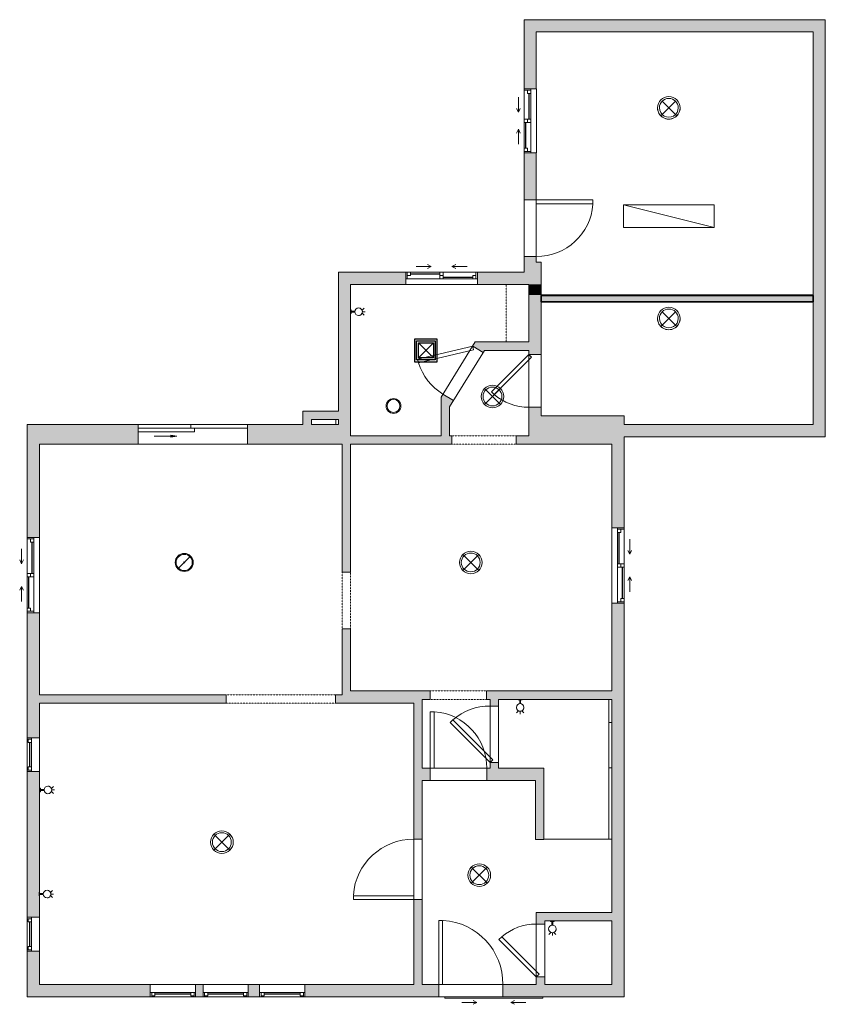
# Model space of a CAD drawing. Header units: inches. Extents: x -243 to 185, y -56 to 466.
import ezdxf

# ---------------------------------------------------------------- set-up
doc = ezdxf.new("R2010")
doc.units = ezdxf.units.IN
doc.header["$MEASUREMENT"] = 0
doc.linetypes.add('Dash 1_16_', pattern=[0.125, 0.0625, -0.0625])
doc.linetypes.add('Overhead', pattern=[0.15625, 0.09375, -0.0625])
for name, color, linetype, lineweight in [('A-CLNG', 13, 'Continuous', 9), ('A-CLNG-PATT', 13, 'Continuous', 9), ('A-DETL-GENF', 92, 'Continuous', 9), ('A-DETL-MEDM', 33, 'Continuous', 9), ('A-DOOR', 31, 'Continuous', 9), ('A-GLAZ', 151, 'Continuous', 9), ('A-WALL', 90, 'Continuous', 9), ('A-WALL-PATT', 111, 'Continuous', 9), ('E-LITE-EQPM', 33, 'Continuous', 9), ('M-EQPM', 50, 'Continuous', 25), ('Q-SPCQ', 91, 'Continuous', 9)]:
    doc.layers.add(name, color=color, linetype=linetype, lineweight=lineweight)

# ---------------------------------------------------------------- blocks, each defined once
blk = doc.blocks.new('Planitar - Single Door_Flush Panel - 2_-10_ x 6_-8_-3078108-107 - Main Floor')
at = {"layer": 'A-DOOR', "lineweight": 18}
for p, q in [((15, -3.25), (15, -37.27)), ((17.01, -3.25), (15, -3.25)), ((17.01, -3.25), (17.01, -37.27)), ((17.01, -37.27), (15, -37.27))]:
    blk.add_line(p, q, dxfattribs=at)
at = {"layer": 'A-DOOR'}
blk.add_arc((16.78, -3.55), 33.79, 179.4911, 266.2584, dxfattribs=at)
blk = doc.blocks.new('Planitar - Single Door_Flush Panel - 2_-4_ x 6_-8_ _45-3078109-107 - Main Floor')
at = {"layer": 'A-DOOR', "lineweight": 18}
for p, q in [((12.58, -0.83), (-7.22, -20.63)), ((14, -2.25), (-5.8, -22.05)), ((14, -2.25), (12.58, -0.83)), ((-5.8, -22.05), (-7.22, -20.63))]:
    blk.add_line(p, q, dxfattribs=at)
at = {"layer": 'A-DOOR'}
blk.add_arc((13.46, -2.55), 27.46, 179.3828, 221.1649, dxfattribs=at)
blk = doc.blocks.new('Planitar - Single Door_Flush Panel - 2_-8_ x 6_-8_-3078092-107 - Main Floor')
at = {"layer": 'A-DOOR', "lineweight": 18}
for p, q in [((14, -2.25), (14, -34.26)), ((16, -2.25), (14, -2.25)), ((16, -2.25), (16, -34.26)), ((16, -34.26), (14, -34.26))]:
    blk.add_line(p, q, dxfattribs=at)
at = {"layer": 'A-DOOR'}
blk.add_arc((15.77, -2.55), 31.78, 179.459, 266.1397, dxfattribs=at)
blk = doc.blocks.new('Planitar - Single Door_Flush Panel - 2_-6_ x 6_-8_-3078115-107 - Main Floor')
at = {"layer": 'A-DOOR', "lineweight": 18}
for p, q in [((12.99, -3.25), (12.99, -33.25)), ((15, -3.25), (12.99, -3.25)), ((15, -3.25), (15, -33.25)), ((15, -33.25), (12.99, -33.25))]:
    blk.add_line(p, q, dxfattribs=at)
at = {"layer": 'A-DOOR'}
blk.add_arc((14.77, -3.55), 29.77, 179.4225, 266.009, dxfattribs=at)
blk = doc.blocks.new('Planitar - Single Door_Flush Panel - 2_-6_ x 6_-8_ _45-3110133-107 - Main Floor')
at = {"layer": 'A-DOOR', "lineweight": 18}
for p, q in [((13.58, -0.83), (-7.63, -22.04)), ((15, -2.25), (-6.21, -23.46)), ((15, -2.25), (13.58, -0.83)), ((-6.21, -23.46), (-7.63, -22.04))]:
    blk.add_line(p, q, dxfattribs=at)
at = {"layer": 'A-DOOR'}
blk.add_arc((14.46, -2.55), 29.46, 179.4247, 221.4255, dxfattribs=at)
blk = doc.blocks.new('Planitar - Single Door_Flush Panel - 2_-4_ x 6_-8_ _45-3078438-107 - Main Floor')
at = {"layer": 'A-DOOR', "lineweight": 18}
for p, q in [((-5.8, 23.05), (-7.22, 21.63)), ((12.58, 1.83), (-7.22, 21.63)), ((14, 3.25), (-5.8, 23.05)), ((14, 3.25), (12.58, 1.83))]:
    blk.add_line(p, q, dxfattribs=at)
at = {"layer": 'A-DOOR'}
blk.add_arc((13.46, 3.55), 27.46, 138.8351, 180.6172, dxfattribs=at)
blk = doc.blocks.new('Planitar - Single Door_Flush Panel - 2_-6_ x 6_-8_ _45-3149525-107 - Main Floor')
at = {"layer": 'A-DOOR', "lineweight": 18}
for p, q in [((-6.21, 24.46), (-7.63, 23.04)), ((13.58, 1.83), (-7.63, 23.04)), ((15, 3.25), (-6.21, 24.46)), ((15, 3.25), (13.58, 1.83))]:
    blk.add_line(p, q, dxfattribs=at)
at = {"layer": 'A-DOOR'}
blk.add_arc((14.46, 3.55), 29.46, 138.5745, 180.5753, dxfattribs=at)
blk = doc.blocks.new('Planitar - Single Door_Flush Panel - 2_-6_ x 6_-8_-3078477-107 - Main Floor')
at = {"layer": 'A-DOOR', "lineweight": 18}
for p, q in [((12.99, -3.25), (12.99, -33.25)), ((15, -3.25), (12.99, -3.25)), ((15, -3.25), (15, -33.25)), ((15, -33.25), (12.99, -33.25))]:
    blk.add_line(p, q, dxfattribs=at)
at = {"layer": 'A-DOOR'}
blk.add_arc((14.77, -3.55), 29.77, 179.4225, 266.009, dxfattribs=at)
blk = doc.blocks.new('Planitar - Double Sliding Door_Glass - 4_-10_ x 6_-8_-3184308-107 - Main Floor')
at = {"layer": 'A-DOOR'}
blk.add_hatch(color=256, dxfattribs=at).paths.add_polyline_path([(11.51, -3.47), (8.5, -4), (11.51, -4.53)], flags=0)
at = {"layer": 'A-DETL-GENF'}
for p, q in [((11.51, -3.47), (8.5, -4)), ((8.5, -4), (11.51, -4.53)), ((20.5, -4), (8.5, -4)), ((11.51, -4.53), (11.51, -3.47))]:
    blk.add_line(p, q, dxfattribs=at)
at = {"layer": 'A-DOOR', "lineweight": 18}
for p, q in [((-29, -8.28), (0.98, -8.28)), ((-29, -10.25), (-29, -8.28)), ((0.98, -10.25), (-29, -10.25)), ((-0.98, -6.31), (29, -6.31)), ((-0.98, -8.28), (-0.98, -6.31)), ((29, -8.28), (-0.98, -8.28)), ((0.98, -8.28), (0.98, -10.25)), ((29, -6.31), (29, -8.28))]:
    blk.add_line(p, q, dxfattribs=at)
blk = doc.blocks.new('Planitar - Opening - 4_-10_ x 6_-8-3079412-107 - Main Floor')
at = {"layer": 'A-DETL-GENF', "linetype": 'Overhead'}
for p, q in [((28.68, 2.25), (-29.32, 2.25)), ((-29.32, -2.25), (28.68, -2.25))]:
    blk.add_line(p, q, dxfattribs=at)
at = {"layer": 'A-DETL-MEDM'}
for p, q in [((-29.32, 2.25), (-29.32, -2.25)), ((28.68, -2.25), (28.68, 2.25))]:
    blk.add_line(p, q, dxfattribs=at)
blk = doc.blocks.new('Planitar - Opening - 2_-6_ x 6_-8_-3079390-107 - Main Floor')
at = {"layer": 'A-DETL-GENF', "linetype": 'Overhead'}
for p, q in [((14.68, 2.25), (-15.32, 2.25)), ((-15.32, -2.25), (14.68, -2.25))]:
    blk.add_line(p, q, dxfattribs=at)
at = {"layer": 'A-DETL-MEDM'}
for p, q in [((-15.32, 2.25), (-15.32, -2.25)), ((14.68, -2.25), (14.68, 2.25))]:
    blk.add_line(p, q, dxfattribs=at)
blk = doc.blocks.new('Plan-Double-Sliding - Plan-Double-Sliding-3099763-107 - Main Floor')
at = {"layer": 'A-GLAZ', "lineweight": 18}
for p, q in [((-20, 0.34375), (-20, -6.15625)), ((-20, 0.34375), (-17.5, 0.34375)), ((-19.25, 0.34375), (-19.25, -3.15625)), ((-17.5, 0.34375), (-17.5, -1.40625)), ((-0.875, -3.15625), (-0.875, 0.34375)), ((-0.875, 0.34375), (0.875, 0.34375)), ((0.875, 0.34375), (0.875, -3.15625)), ((19.25, 0.34375), (20, 0.34375)), ((19.25, 0.34375), (19.25, -3.15625)), ((20, -6.15625), (20, 0.34375)), ((-20, -3.15625), (-19.25, -3.15625)), ((-17.5, -1.40625), (-19.25, -1.40625)), ((0.875, -1.40625), (-0.875, -1.40625)), ((-0.875, -3.15625), (0.875, -3.15625)), ((17.5, -1.40625), (17.5, -3.15625)), ((19.25, -1.40625), (17.5, -1.40625)), ((17.5, -3.15625), (20, -3.15625))]:
    blk.add_line(p, q, dxfattribs=at)
at = {"layer": 'A-GLAZ'}
for p, q in [((20, 0.34375), (-20, 0.34375)), ((-17.5, 0.34375), (-0.875, 0.34375)), ((-6, 3.34375), (-14, 3.34375)), ((-6, 3.34375), (-8, 4.34375)), ((-6, 3.34375), (-8, 2.34375)), ((0.875, 0.34375), (19.25, 0.34375)), ((6, 3.34375), (8, 4.34375)), ((6, 3.34375), (8, 2.34375)), ((6, 3.34375), (14, 3.34375)), ((-19.25, -3.15625), (-0.875, -3.15625)), ((0.875, -3.15625), (17.5, -3.15625)), ((-20, -6.15625), (20, -6.15625))]:
    blk.add_line(p, q, dxfattribs=at)
at = {"layer": 'A-GLAZ', "lineweight": 25}
for p, q in [((-17.5, -0.53125), (-0.875, -0.53125)), ((0.875, -2.28125), (17.5, -2.28125))]:
    blk.add_line(p, q, dxfattribs=at)
blk = doc.blocks.new('Planitar-Fixed - 24_ x 48_-3099856-107 - Main Floor')
at = {"layer": 'A-GLAZ', "lineweight": 18}
for p, q in [((-9, 3.76), (-8.25, 3.76)), ((-8.25, 3.76), (-8.25, 1.53)), ((-8.25, 3.26), (-6.52, 3.26)), ((-8.25, 1.53), (-6.52, 1.53)), ((-6.52, 3.26), (-6.52, 1.53)), ((6.52, 3.26), (6.52, 1.53)), ((8.25, 3.26), (6.52, 3.26)), ((6.52, 1.53), (8.25, 1.53)), ((8.25, 3.76), (8.25, 1.53)), ((8.96, 3.76), (8.25, 3.76)), ((-9, -2.74), (-7.74, -2.74)), ((9, -2.74), (7.74, -2.74))]:
    blk.add_line(p, q, dxfattribs=at)
at = {"layer": 'A-GLAZ'}
for p, q in [((9, 3.76), (-9, 3.76)), ((-9, 1.53), (-9, 3.76)), ((9, 1.53), (-9, 1.53)), ((-9, 1.53), (-9, -2.74)), ((-9, 1.53), (9, 1.53)), ((9, 1.53), (-9, 1.53)), ((-9, -2.74), (-9, 1.53)), ((9, 1.53), (9, 3.76)), ((9, -2.74), (9, 1.53)), ((9, -2.74), (9, 1.53)), ((-9, -2.74), (9, -2.74)), ((-9, -2.74), (9, -2.74))]:
    blk.add_line(p, q, dxfattribs=at)
at = {"layer": 'A-GLAZ', "lineweight": 25}
blk.add_line((-6.52, 2.4), (6.52, 2.4), dxfattribs=at)
blk = doc.blocks.new('Planitar-Fixed - 24_ x 48_-3100096-107 - Main Floor')
at = {"layer": 'A-GLAZ', "lineweight": 18}
for p, q in [((-12, 3.76), (-11.25, 3.76)), ((-11.25, 3.76), (-11.25, 1.53)), ((-11.25, 3.26), (-9.52, 3.26)), ((-11.25, 1.53), (-9.52, 1.53)), ((-9.52, 3.26), (-9.52, 1.53)), ((9.52, 3.26), (9.52, 1.53)), ((11.25, 3.26), (9.52, 3.26)), ((9.52, 1.53), (11.25, 1.53)), ((11.25, 3.76), (11.25, 1.53)), ((11.96, 3.76), (11.25, 3.76)), ((-12, -2.74), (-10.74, -2.74)), ((12, -2.74), (10.74, -2.74))]:
    blk.add_line(p, q, dxfattribs=at)
at = {"layer": 'A-GLAZ'}
for p, q in [((12, 3.76), (-12, 3.76)), ((-12, 1.53), (-12, 3.76)), ((12, 1.53), (-12, 1.53)), ((-12, 1.53), (-12, -2.74)), ((-12, 1.53), (12, 1.53)), ((12, 1.53), (-12, 1.53)), ((-12, -2.74), (-12, 1.53)), ((12, 1.53), (12, 3.76)), ((12, -2.74), (12, 1.53)), ((12, -2.74), (12, 1.53)), ((-12, -2.74), (12, -2.74)), ((-12, -2.74), (12, -2.74))]:
    blk.add_line(p, q, dxfattribs=at)
at = {"layer": 'A-GLAZ', "lineweight": 25}
blk.add_line((-9.52, 2.4), (9.52, 2.4), dxfattribs=at)
blk = doc.blocks.new('Plan-Double-Sliding - Plan-Double-Sliding-3100799-107 - Main Floor')
at = {"layer": 'A-GLAZ'}
for p, q in [((-20, 6.15625), (20, 6.15625)), ((-19.25, 3.15625), (-0.875, 3.15625)), ((0.875, 3.15625), (17.5, 3.15625)), ((20, -0.34375), (-20, -0.34375)), ((-17.5, -0.34375), (-0.875, -0.34375)), ((-6, -3.34375), (-14, -3.34375)), ((-6, -3.34375), (-8, -2.34375)), ((-6, -3.34375), (-8, -4.34375)), ((0.875, -0.34375), (19.25, -0.34375)), ((6, -3.34375), (8, -2.34375)), ((6, -3.34375), (8, -4.34375)), ((6, -3.34375), (14, -3.34375))]:
    blk.add_line(p, q, dxfattribs=at)
at = {"layer": 'A-GLAZ', "lineweight": 18}
for p, q in [((-20, -0.34375), (-20, 6.15625)), ((20, 6.15625), (20, -0.34375)), ((-20, 3.15625), (-19.25, 3.15625)), ((-19.25, -0.34375), (-19.25, 3.15625)), ((-17.5, 1.40625), (-19.25, 1.40625)), ((-17.5, -0.34375), (-17.5, 1.40625)), ((-0.875, 3.15625), (0.875, 3.15625)), ((-0.875, 3.15625), (-0.875, -0.34375)), ((0.875, 1.40625), (-0.875, 1.40625)), ((0.875, -0.34375), (0.875, 3.15625)), ((17.5, 3.15625), (20, 3.15625)), ((17.5, 1.40625), (17.5, 3.15625)), ((19.25, 1.40625), (17.5, 1.40625)), ((19.25, -0.34375), (19.25, 3.15625)), ((-20, -0.34375), (-17.5, -0.34375)), ((-0.875, -0.34375), (0.875, -0.34375)), ((19.25, -0.34375), (20, -0.34375))]:
    blk.add_line(p, q, dxfattribs=at)
at = {"layer": 'A-GLAZ', "lineweight": 25}
for p, q in [((-17.5, 0.53125), (-0.875, 0.53125)), ((0.875, 2.28125), (17.5, 2.28125))]:
    blk.add_line(p, q, dxfattribs=at)
blk = doc.blocks.new('Plan-Double-Sliding - Plan-Double-Sliding-3100970-107 - Main Floor')
at = {"layer": 'A-GLAZ', "lineweight": 18}
for p, q in [((-19, 0.34375), (-19, -6.15625)), ((-19, 0.34375), (-16.5, 0.34375)), ((-18.25, 0.34375), (-18.25, -3.15625)), ((-16.5, 0.34375), (-16.5, -1.40625)), ((-0.875, -3.15625), (-0.875, 0.34375)), ((-0.875, 0.34375), (0.875, 0.34375)), ((0.875, 0.34375), (0.875, -3.15625)), ((18.25, 0.34375), (19, 0.34375)), ((18.25, 0.34375), (18.25, -3.15625)), ((19, -6.15625), (19, 0.34375)), ((-19, -3.15625), (-18.25, -3.15625)), ((-16.5, -1.40625), (-18.25, -1.40625)), ((0.875, -1.40625), (-0.875, -1.40625)), ((-0.875, -3.15625), (0.875, -3.15625)), ((16.5, -1.40625), (16.5, -3.15625)), ((18.25, -1.40625), (16.5, -1.40625)), ((16.5, -3.15625), (19, -3.15625))]:
    blk.add_line(p, q, dxfattribs=at)
at = {"layer": 'A-GLAZ'}
for p, q in [((19, 0.34375), (-19, 0.34375)), ((-16.5, 0.34375), (-0.875, 0.34375)), ((-5.5, 3.34375), (-13.5, 3.34375)), ((-5.5, 3.34375), (-7.5, 4.34375)), ((-5.5, 3.34375), (-7.5, 2.34375)), ((0.875, 0.34375), (18.25, 0.34375)), ((5.5, 3.34375), (7.5, 4.34375)), ((5.5, 3.34375), (7.5, 2.34375)), ((5.5, 3.34375), (13.5, 3.34375)), ((-18.25, -3.15625), (-0.875, -3.15625)), ((0.875, -3.15625), (16.5, -3.15625)), ((-19, -6.15625), (19, -6.15625))]:
    blk.add_line(p, q, dxfattribs=at)
at = {"layer": 'A-GLAZ', "lineweight": 25}
for p, q in [((-16.5, -0.53125), (-0.875, -0.53125)), ((0.875, -2.28125), (16.5, -2.28125))]:
    blk.add_line(p, q, dxfattribs=at)
blk = doc.blocks.new('Plan-Double-Sliding - Plan-Double-Sliding-3101162-107 - Main Floor')
at = {"layer": 'A-GLAZ', "lineweight": 18}
for p, q in [((-17, 0.34375), (-17, -6.15625)), ((-17, 0.34375), (-14.5, 0.34375)), ((-16.25, 0.34375), (-16.25, -3.15625)), ((-14.5, 0.34375), (-14.5, -1.40625)), ((-0.875, -3.15625), (-0.875, 0.34375)), ((-0.875, 0.34375), (0.875, 0.34375)), ((0.875, 0.34375), (0.875, -3.15625)), ((16.25, 0.34375), (17, 0.34375)), ((16.25, 0.34375), (16.25, -3.15625)), ((17, -6.15625), (17, 0.34375)), ((-17, -3.15625), (-16.25, -3.15625)), ((-14.5, -1.40625), (-16.25, -1.40625)), ((0.875, -1.40625), (-0.875, -1.40625)), ((-0.875, -3.15625), (0.875, -3.15625)), ((14.5, -1.40625), (14.5, -3.15625)), ((16.25, -1.40625), (14.5, -1.40625)), ((14.5, -3.15625), (17, -3.15625))]:
    blk.add_line(p, q, dxfattribs=at)
at = {"layer": 'A-GLAZ'}
for p, q in [((17, 0.34375), (-17, 0.34375)), ((-14.5, 0.34375), (-0.875, 0.34375)), ((-4.5, 3.34375), (-12.5, 3.34375)), ((-4.5, 3.34375), (-6.5, 4.34375)), ((-4.5, 3.34375), (-6.5, 2.34375)), ((0.875, 0.34375), (16.25, 0.34375)), ((4.5, 3.34375), (6.5, 4.34375)), ((4.5, 3.34375), (6.5, 2.34375)), ((4.5, 3.34375), (12.5, 3.34375)), ((-16.25, -3.15625), (-0.875, -3.15625)), ((0.875, -3.15625), (14.5, -3.15625)), ((-17, -6.15625), (17, -6.15625))]:
    blk.add_line(p, q, dxfattribs=at)
at = {"layer": 'A-GLAZ', "lineweight": 25}
for p, q in [((-14.5, -0.53125), (-0.875, -0.53125)), ((0.875, -2.28125), (14.5, -2.28125))]:
    blk.add_line(p, q, dxfattribs=at)
blk = doc.blocks.new('Planitar-Double-Hung-Single - 48_ x 42_-3112422-107 - Main Floor')
at = {"layer": 'A-GLAZ', "lineweight": 18}
for p, q in [((-12, -1.75), (-12, -3.25)), ((12, -3.25), (12, -1.75))]:
    blk.add_line(p, q, dxfattribs=at)
at = {"layer": 'A-GLAZ'}
blk.add_line((-12, -3.25), (12, -3.25), dxfattribs=at)
blk = doc.blocks.new('Planitar-Sliding-Double - 60_ x 48_-3165660-107 - Main Floor')
at = {"layer": 'A-GLAZ'}
for p, q in [((-26, 3.1), (-26, 3.85)), ((-26, 3.85), (26, 3.85)), ((26, 3.85), (26, 3.1))]:
    blk.add_line(p, q, dxfattribs=at)
blk = doc.blocks.new('Plan-Double-Sliding - Plan-Double-Sliding-3113113-107 - Main Floor')
at = {"layer": 'A-GLAZ'}
for p, q in [((-9, 3.34375), (-17, 3.34375)), ((-9, 3.34375), (-11, 4.34375)), ((-9, 3.34375), (-11, 2.34375)), ((9, 3.34375), (11, 4.34375)), ((9, 3.34375), (11, 2.34375)), ((9, 3.34375), (17, 3.34375))]:
    blk.add_line(p, q, dxfattribs=at)
blk = doc.blocks.new('Planitar - Opening - 2_-10_ x 6_-8_-3151451-107 - Main Floor')
at = {"layer": 'A-DETL-GENF', "linetype": 'Overhead'}
for p, q in [((16.68, 2.25), (-17.32, 2.25)), ((-17.32, -2.25), (16.68, -2.25))]:
    blk.add_line(p, q, dxfattribs=at)
at = {"layer": 'A-DETL-MEDM'}
for p, q in [((-17.32, 2.25), (-17.32, -2.25)), ((16.68, -2.25), (16.68, 2.25))]:
    blk.add_line(p, q, dxfattribs=at)
blk = doc.blocks.new('Ceiling Mounted Light - 2-0_-3254209-107 - Main Floor')
at = {"layer": 'E-LITE-EQPM'}
for p, q in [((-4.22, 4.26), (-3.49, 3.53)), ((-3.56, -3.52), (3.52, 3.56)), ((3.56, -3.52), (-3.52, 3.56)), ((4.22, 4.26), (3.46, 3.5))]:
    blk.add_line(p, q, dxfattribs=at)
for centre, radius, start, end in [((0, 0), 6, 360, 180), ((0, 0), 6, 0, 180), ((0, 0), 6, 180, 360), ((-0.03, 0.01), 5, 360, 180), ((-0.03, 0.01), 5, 180, 360)]:
    blk.add_arc(centre, radius, start, end, dxfattribs=at)
blk = doc.blocks.new('Suspended Fluorescent Light - Suspended Fluorescent Light-3265989-107 - Main Floor')
at = {"layer": 'E-LITE-EQPM'}
for p, q in [((-24, 6), (24, -6)), ((-24, 6), (-24, -6)), ((24, 6), (-24, 6)), ((-24, 6), (24, 6)), ((-24, -6), (-24, 6)), ((24, -6), (24, 6)), ((24, 6), (24, 0)), ((24, 0), (24, -6)), ((-24, -6), (24, -6)), ((24, -6), (-24, -6))]:
    blk.add_line(p, q, dxfattribs=at)
blk = doc.blocks.new('Ceiling Mounted Light - 2-0_-V1-107 - Main Floor')
at = {"layer": 'E-LITE-EQPM'}
for p, q in [((-4.22, 4.26), (-3.49, 3.53)), ((-3.56, -3.52), (3.52, 3.56)), ((3.56, -3.52), (-3.52, 3.56)), ((4.22, 4.26), (3.46, 3.5)), ((-3.52, -3.48), (-4.26, -4.22)), ((3.49, -3.45), (4.26, -4.22))]:
    blk.add_line(p, q, dxfattribs=at)
for centre, radius, start, end in [((0, 0), 6, 360, 180), ((0, 0), 6, 0, 180), ((0, 0), 6, 180, 360), ((0, 0), 6, 180, 360), ((-0.03, 0.01), 5, 360, 180), ((-0.03, 0.01), 5, 180, 360), ((0, 0), 6, 180, 360)]:
    blk.add_arc(centre, radius, start, end, dxfattribs=at)
blk = doc.blocks.new('Wall Mounted Light - 4_-3268633-107 - Main Floor')
at = {"layer": 'E-LITE-EQPM'}
for p, q in [((0, 9.25), (0, 10.75)), ((-0.84, 9.06), (-1.9, 10.13)), ((0.25, 5.25), (-0.25, 5.25)), ((-0.25, 5.25), (-0.25, 3.25)), ((-0.25, 3.25), (-0.25, 5.25)), ((-0.25, 5.25), (0.25, 5.25)), ((0.25, 3.25), (0.25, 5.25)), ((0.25, 5.25), (0.25, 3.25)), ((0.84, 9.06), (1.9, 10.13)), ((-1, 3.25), (-1, 3)), ((1, 3.25), (-1, 3.25)), ((-1, 3.25), (1, 3.25)), ((-1, 3), (-1, 3.25)), ((-1, 3), (1, 3)), ((-0.25, 3.25), (0.25, 3.25)), ((0.25, 3.25), (-0.25, 3.25)), ((1, 3), (1, 3.25)), ((1, 3.25), (1, 3))]:
    blk.add_line(p, q, dxfattribs=at)
for start, end in [(360, 180), (0, 180), (180, 360), (180, 360)]:
    blk.add_arc((0, 7.25), 2, start, end, dxfattribs=at)
blk = doc.blocks.new('Exhaust Fan - Family1-3270396-107 - Main Floor')
at = {"layer": 'M-EQPM'}
for p, q in [((-6, 6), (-6, -6)), ((6, 6), (-6, 6)), ((6, -6), (6, 6)), ((-5, 5), (5, 5)), ((-5, -5), (-5, 5)), ((-4, 4), (4, -4)), ((-4, -4), (-4, 4)), ((-4, 4), (4, 4)), ((4, 4), (-4, -4)), ((4, 4), (4, -4)), ((5, 5), (5, -5)), ((5, -5), (-5, -5)), ((4, -4), (-4, -4)), ((-6, -6), (6, -6))]:
    blk.add_line(p, q, dxfattribs=at)
blk = doc.blocks.new('Recessed Pot Light - 8_-3251174-107 - Main Floor')
at = {"layer": 'E-LITE-EQPM'}
for start, end in [(360, 180), (180, 360)]:
    blk.add_arc((0, 0), 3.94, start, end, dxfattribs=at)
blk = doc.blocks.new('Pendant Light - 2_-0-3265885-107 - Main Floor')
at = {"layer": 'E-LITE-EQPM'}
blk.add_line((3.39, 3.39), (-3.39, -3.39), dxfattribs=at)
for radius, start, end in [(4.8, 90, 270), (4.8, 90, 270), (4.3, 90, 270), (0.25, 90, 270), (4.8, 270, 90), (4.8, 270, 90), (4.3, 270, 90), (0.25, 270, 90)]:
    blk.add_arc((0, 0), radius, start, end, dxfattribs=at)
blk = doc.blocks.new('Wall Mounted Light - 4_-V2-107 - Main Floor')
at = {"layer": 'E-LITE-EQPM'}
for p, q in [((0, 9.25), (0, 10.75)), ((-0.84, 9.06), (-1.9, 10.13)), ((0.25, 5.25), (-0.25, 5.25)), ((-0.25, 5.25), (-0.25, 3.25)), ((-0.25, 3.25), (-0.25, 5.25)), ((-0.25, 5.25), (0.25, 5.25)), ((0.25, 3.25), (0.25, 5.25)), ((0.25, 5.25), (0.25, 3.25)), ((0.84, 9.06), (1.9, 10.13)), ((-1, 3.25), (-1, 3)), ((1, 3.25), (-1, 3.25)), ((-1, 3.25), (1, 3.25)), ((-1, 3), (-1, 3.25)), ((-1, 3), (1, 3)), ((1, 3), (-1, 3)), ((-0.25, 3.25), (0.25, 3.25)), ((0.25, 3.25), (-0.25, 3.25)), ((1, 3), (1, 3.25)), ((1, 3.25), (1, 3))]:
    blk.add_line(p, q, dxfattribs=at)
for start, end in [(360, 180), (0, 180), (180, 360), (180, 360)]:
    blk.add_arc((0, 7.25), 2, start, end, dxfattribs=at)
blk = doc.blocks.new('Wall Mounted Light - 4_-V3-107 - Main Floor')
at = {"layer": 'E-LITE-EQPM'}
for p, q in [((0, 9.25), (0, 10.75)), ((-0.84, 9.06), (-1.9, 10.13)), ((0.25, 5.25), (-0.25, 5.25)), ((-0.25, 5.25), (-0.25, 3.25)), ((-0.25, 3.25), (-0.25, 5.25)), ((-0.25, 5.25), (0.25, 5.25)), ((0.25, 3.25), (0.25, 5.25)), ((0.25, 5.25), (0.25, 3.25)), ((0.84, 9.06), (1.9, 10.13)), ((-1, 3.25), (-1, 3)), ((1, 3.25), (-1, 3.25)), ((-1, 3), (1, 3)), ((-0.25, 3.25), (0.25, 3.25)), ((1, 3), (1, 3.25))]:
    blk.add_line(p, q, dxfattribs=at)
for start, end in [(360, 180), (0, 180), (180, 360), (180, 360)]:
    blk.add_arc((0, 7.25), 2, start, end, dxfattribs=at)
blk = doc.blocks.new('Wall Mounted Light - 4_-3434917-107 - Main Floor')
at = {"layer": 'E-LITE-EQPM'}
for p, q in [((0, 9.25), (0, 10.75)), ((-0.84, 9.06), (-1.9, 10.13)), ((0.25, 5.25), (-0.25, 5.25)), ((-0.25, 5.25), (-0.25, 3.25)), ((-0.25, 3.25), (-0.25, 5.25)), ((-0.25, 5.25), (0.25, 5.25)), ((0.25, 3.25), (0.25, 5.25)), ((0.25, 5.25), (0.25, 3.25)), ((0.84, 9.06), (1.9, 10.13)), ((-1, 3.25), (-1, 3)), ((1, 3.25), (-1, 3.25)), ((-1, 3.25), (1, 3.25)), ((-1, 3), (-1, 3.25)), ((-1, 3), (1, 3)), ((-0.25, 3.25), (0.25, 3.25)), ((0.25, 3.25), (-0.25, 3.25)), ((1, 3), (1, 3.25)), ((1, 3.25), (1, 3))]:
    blk.add_line(p, q, dxfattribs=at)
for start, end in [(360, 180), (0, 180), (180, 360), (180, 360)]:
    blk.add_arc((0, 7.25), 2, start, end, dxfattribs=at)

msp = doc.modelspace()

# ---------------------------------------------------------------- hatches: boundary and pattern name
at = {"layer": 'A-CLNG-PATT'}
msp.add_hatch(color=256, dxfattribs=at).paths.add_polyline_path([(105.2, 316.6), (178.2, 316.6), (178.2, 319.89), (33.95, 319.89), (33.95, 316.6), (97.01, 316.6)], flags=0)
at = {"layer": 'A-WALL-PATT'}
h = msp.add_hatch(color=254, dxfattribs=at)
h.paths.add_polyline_path([(24.95, 337.63), (31.45, 337.63), (31.45, 340.63), (24.95, 340.63)], flags=0)
h.paths.add_polyline_path([(24.95, 370.63), (31.45, 370.63), (31.45, 395.66), (24.95, 395.66)], flags=0)
h.paths.add_polyline_path([(31.45, 429.66), (31.45, 466.31), (24.95, 466.31), (24.95, 429.66)], flags=0)
for color, points in [(254, [(184.7, 459.81), (184.7, 466.31), (31.45, 466.31), (31.45, 459.81), (178.2, 459.81)]), (254, [(184.7, 320.24), (184.7, 459.81), (178.2, 459.81), (178.2, 320.24)]), (254, [(33.95, 325.81), (33.95, 337.63), (24.95, 337.63), (24.95, 325.81), (27.45, 325.81)]), (9, [(-67.05, 241), (-67.05, 332.31), (-73.55, 332.31), (-73.55, 241), (-71.55, 241)]), (254, [(24.95, 325.81), (24.95, 332.31), (11.45, 332.31), (11.45, 325.81)]), (254, [(33.95, 320.24), (33.95, 325.81), (27.45, 325.81), (27.45, 320.24)]), (254, [(184.7, 245), (184.7, 320.24), (178.2, 320.24), (178.2, 245)]), (9, [(27.45, 290.81), (27.45, 295.31), (6.72, 295.31), (3.93, 290.81)]), (9, [(-19.05, 245.5), (-14.55, 245.5), (-14.55, 265.39), (-18.08, 267.57), (-19.05, 266.01), (-19.05, 260.01)]), (9, [(-91.2, 251.5), (-87.8, 251.5), (-87.8, 258.56), (-92.3, 258.56), (-92.3, 251.5)]), (9, [(-73.55, 254.06), (-73.55, 258.56), (-87.8, 258.56), (-87.8, 254.06)]), (9, [(77.95, 251.5), (77.95, 256), (33.95, 256), (33.95, 251.5), (71.45, 251.5)]), (9, [(39.73, 241), (71.45, 241), (71.45, 251.5), (33.95, 251.5), (33.95, 241)]), (9, [(71.45, 245), (178.2, 245), (178.2, 251.5), (71.45, 251.5)]), (9, [(77.95, 196.59), (77.95, 245), (71.45, 245), (71.45, 196.59)]), (9, [(77.95, -52.25), (77.95, 156.59), (71.45, 156.59), (71.45, -52.25)]), (9, [(-67.05, 103.56), (-29.05, 103.56), (-29.05, 110.06), (-67.05, 110.06)]), (9, [(35.45, 31.25), (35.45, 62.5), (30.95, 62.5), (30.95, 31.25)]), (9, [(35.95, -12), (71.45, -12), (71.45, -7.5), (35.95, -7.5)]), (9, [(13.71, -52.25), (71.45, -52.25), (71.45, -45.75), (13.71, -45.75)])]:
    msp.add_hatch(color=color, dxfattribs=at).paths.add_polyline_path(points, flags=0)
h = msp.add_hatch(color=254, dxfattribs=at)
h.paths.add_polyline_path([(-37.8, 325.81), (-37.8, 332.31), (-67.05, 332.31), (-67.05, 325.81)], flags=0)
h.paths.add_polyline_path([(0.2, 325.81), (11.45, 325.81), (11.45, 332.31), (0.2, 332.31), (0.2, 329.06)], flags=0)
h = msp.add_hatch(color=254, dxfattribs=at)
h.paths.add_polyline_path([(27.45, 241), (33.95, 241), (33.95, 260.65), (27.45, 260.65), (27.45, 245.5)], flags=0)
h.paths.add_polyline_path([(33.95, 288.65), (33.95, 320.24), (27.45, 320.24), (27.45, 288.65)], flags=0)
h = msp.add_hatch(color=9, dxfattribs=at)
h.paths.add_polyline_path([(-14.55, 260.93), (-12.55, 264.15), (-14.55, 265.39)], flags=0)
h.paths.add_polyline_path([(3.23, 289.67), (6.72, 295.31), (-0.93, 295.31), (-2.3, 293.09)], flags=0)
h = msp.add_hatch(color=9, dxfattribs=at)
h.paths.add_polyline_path([(-238.55, -52.25), (-232.05, -52.25), (-232.05, -28.07), (-238.55, -28.07), (-238.55, -39.17)], flags=0)
h.paths.add_polyline_path([(-238.55, -10.07), (-232.05, -10.07), (-232.05, 67.22), (-238.55, 67.22), (-238.55, 52.89)], flags=0)
h.paths.add_polyline_path([(-232.05, 85.22), (-232.05, 151.56), (-238.55, 151.56), (-238.55, 85.22), (-236.31, 85.22)], flags=0)
h.paths.add_polyline_path([(-232.05, 191.56), (-232.05, 251.5), (-238.55, 251.5), (-238.55, 191.56)], flags=0)
h = msp.add_hatch(color=9, dxfattribs=at)
h.paths.add_polyline_path([(-73.55, 241), (-73.55, 251.5), (-121.8, 251.5), (-121.8, 241), (-91.2, 241)], flags=0)
h.paths.add_polyline_path([(-232.05, 241), (-179.8, 241), (-179.8, 251.5), (-232.05, 251.5), (-232.05, 247.56)], flags=0)
h = msp.add_hatch(color=9, dxfattribs=at)
h.paths.add_polyline_path([(-67.05, 103.56), (-67.05, 143.06), (-71.55, 143.06), (-71.55, 103.56)], flags=0)
h.paths.add_polyline_path([(-67.05, 173.06), (-67.05, 241), (-71.55, 241), (-71.55, 173.06)], flags=0)
h = msp.add_hatch(color=9, dxfattribs=at)
h.paths.add_polyline_path([(-67.05, 241), (-13.3, 241), (-13.3, 245.5), (-67.05, 245.5)], flags=0)
h.paths.add_polyline_path([(27.45, 241), (27.45, 245.5), (20.7, 245.5), (20.7, 241)], flags=0)
h = msp.add_hatch(color=9, dxfattribs=at)
h.paths.add_polyline_path([(39.73, 105.56), (71.45, 105.56), (71.45, 110.06), (5.08, 110.06), (5.08, 105.56), (11.45, 105.56)], flags=0)
h.paths.add_polyline_path([(-24.92, 105.56), (-24.92, 110.06), (-29.05, 110.06), (-29.05, 105.56), (-25.73, 105.56)], flags=0)
h = msp.add_hatch(color=9, dxfattribs=at)
h.paths.add_polyline_path([(-75.05, 103.56), (-71.55, 103.56), (-71.55, 108.06), (-75.05, 108.06)], flags=0)
h.paths.add_polyline_path([(-133.05, 103.56), (-133.05, 108.06), (-232.05, 108.06), (-232.05, 103.56), (-156.66, 103.56)], flags=0)
h = msp.add_hatch(color=9, dxfattribs=at)
h.paths.add_polyline_path([(11.45, 69), (11.45, 72.06), (6.95, 72.06), (6.95, 69)], flags=0)
h.paths.add_polyline_path([(6.95, 102.06), (11.45, 102.06), (11.45, 105.56), (6.95, 105.56)], flags=0)
h = msp.add_hatch(color=9, dxfattribs=at)
h.paths.add_polyline_path([(-29.05, -45.75), (-29.05, -0.7), (-33.55, -0.7), (-33.55, -45.75)], flags=0)
h.paths.add_polyline_path([(-33.55, 31.31), (-29.05, 31.31), (-29.05, 103.56), (-33.55, 103.56), (-33.55, 52.89)], flags=0)
h = msp.add_hatch(color=9, dxfattribs=at)
h.paths.add_polyline_path([(-29.05, 62.5), (-24.8, 62.5), (-24.8, 69), (-29.05, 69)], flags=0)
h.paths.add_polyline_path([(35.45, 62.5), (35.45, 69), (5.2, 69), (5.2, 62.5), (30.95, 62.5)], flags=0)
h = msp.add_hatch(color=9, dxfattribs=at)
h.paths.add_polyline_path([(35.95, -45.75), (35.95, -41.69), (31.45, -41.69), (31.45, -45.75)], flags=0)
h.paths.add_polyline_path([(31.45, -13.69), (35.95, -13.69), (35.95, -7.5), (31.45, -7.5)], flags=0)
h = msp.add_hatch(color=9, dxfattribs=at)
h.paths.add_polyline_path([(-20.31, -52.25), (-20.31, -45.75), (-91.3, -45.75), (-91.3, -52.25), (-25.73, -52.25)], flags=0)
h.paths.add_polyline_path([(-173.3, -52.25), (-173.3, -45.75), (-232.05, -45.75), (-232.05, -52.25)], flags=0)
h.paths.add_polyline_path([(-121.3, -52.25), (-115.3, -52.25), (-115.3, -45.75), (-121.3, -45.75), (-121.3, -50.02)], flags=0)
h.paths.add_polyline_path([(-149.3, -52.25), (-145.3, -52.25), (-145.3, -45.75), (-149.3, -45.75), (-149.3, -50.02)], flags=0)

# ---------------------------------------------------------------- linework, layer by layer
at = {"layer": 'A-CLNG', "linetype": 'Dash 1_16_'}
msp.add_line((15.45, 295.31), (15.45, 325.81), dxfattribs=at)
at = {"layer": 'A-CLNG'}
for p, q in [((178.2, 320.24), (33.95, 320.24)), ((35.45, 31.31), (71.45, 31.31))]:
    msp.add_line(p, q, dxfattribs=at)
at = {"layer": 'A-CLNG', "lineweight": 35}
for p, q in [((33.95, 319.89), (178.2, 319.89)), ((33.95, 319.89), (33.95, 316.6)), ((178.2, 319.89), (178.2, 316.6)), ((178.2, 316.6), (33.95, 316.6))]:
    msp.add_line(p, q, dxfattribs=at)
at = {"layer": 'A-CLNG'}
for start, end in [(0, 180), (180, 0)]:
    msp.add_arc((-44.3, 261.31), 3.44, start, end, dxfattribs=at)
at = {"layer": 'A-WALL'}
for p, q in [((24.95, 466.31), (184.7, 466.31)), ((24.95, 466.31), (24.95, 429.66)), ((184.7, 466.31), (184.7, 245)), ((178.2, 459.81), (31.45, 459.81)), ((31.45, 459.81), (31.45, 429.66)), ((178.2, 459.81), (178.2, 251.5)), ((24.95, 395.66), (24.95, 332.31)), ((31.45, 337.63), (31.45, 395.66)), ((31.45, 370.63), (24.95, 370.63)), ((31.45, 340.63), (24.95, 340.63)), ((33.95, 337.63), (31.45, 337.63)), ((33.95, 256), (33.95, 337.63)), ((-73.55, 258.56), (-73.55, 332.31)), ((-73.55, 332.31), (-37.8, 332.31)), ((24.95, 332.31), (0.2, 332.31)), ((-67.05, 325.81), (-67.05, 245.5)), ((-67.05, 325.81), (-37.8, 325.81)), ((27.45, 325.81), (0.2, 325.81)), ((27.45, 295.31), (27.45, 325.81)), ((-0.93, 295.31), (-19.05, 266.01)), ((3.23, 289.67), (-2.3, 293.09)), ((-0.93, 295.31), (27.45, 295.31)), ((-14.55, 260.93), (3.93, 290.81)), ((27.45, 290.81), (3.93, 290.81)), ((27.45, 290.81), (27.45, 245.5)), ((27.45, 288.65), (33.95, 288.65)), ((-18.08, 267.57), (-12.55, 264.15)), ((-19.05, 245.5), (-19.05, 266.01)), ((-92.3, 251.5), (-92.3, 258.56)), ((-92.3, 258.56), (-73.55, 258.56)), ((-14.55, 260.93), (-14.55, 245.5)), ((27.45, 260.65), (33.95, 260.65)), ((-238.55, 191.56), (-238.55, 251.5)), ((-238.55, 251.5), (-151.78, 251.5)), ((-179.8, 251.5), (-179.8, 249.53)), ((-121.8, 251.5), (-92.3, 251.5)), ((-87.8, 254.06), (-87.8, 251.5)), ((-73.55, 254.06), (-87.8, 254.06)), ((-87.8, 251.5), (-73.55, 251.5)), ((-74.8, 254.06), (-74.8, 251.5)), ((-73.55, 251.5), (-73.55, 254.06)), ((33.95, 256), (77.95, 256)), ((77.95, 256), (77.95, 251.5)), ((77.95, 251.5), (178.2, 251.5)), ((-179.8, 247.56), (-179.8, 241)), ((-121.8, 241), (-121.8, 249.53)), ((-232.05, 241), (-232.05, 191.56)), ((-232.05, 241), (-71.55, 241)), ((-71.55, 173.06), (-71.55, 241)), ((-67.05, 245.5), (-19.05, 245.5)), ((-67.05, 241), (-67.05, 173.06)), ((-13.3, 241), (-67.05, 241)), ((-14.55, 245.5), (-13.3, 245.5)), ((20.7, 245.5), (27.45, 245.5)), ((71.45, 241), (20.7, 241)), ((71.45, 196.59), (71.45, 241)), ((77.95, 245), (77.95, 196.59)), ((184.7, 245), (77.95, 245)), ((-238.55, 85.22), (-238.55, 151.56)), ((-232.05, 151.56), (-232.05, 108.06)), ((71.45, 110.06), (71.45, 156.59)), ((77.95, 156.59), (77.95, -52.25)), ((-71.55, 108.06), (-71.55, 143.06)), ((-67.05, 143.06), (-67.05, 110.06)), ((-67.05, 110.06), (-24.92, 110.06)), ((5.08, 110.06), (71.45, 110.06)), ((-232.05, 108.06), (-133.05, 108.06)), ((-75.05, 108.06), (-71.55, 108.06)), ((-29.05, 105.56), (-29.05, 69)), ((-24.92, 105.56), (-29.05, 105.56)), ((6.95, 105.56), (5.08, 105.56)), ((6.95, 105.56), (6.95, 69)), ((71.45, 105.56), (11.45, 105.56)), ((11.45, 69), (11.45, 105.56)), ((69.95, 105.56), (69.95, 93.31)), ((71.45, -7.5), (71.45, 105.56)), ((-232.05, 103.56), (-232.05, 85.22)), ((-133.05, 103.56), (-232.05, 103.56)), ((-33.55, 103.56), (-75.05, 103.56)), ((-33.55, -45.75), (-33.55, 103.56)), ((11.45, 102.06), (6.95, 102.06)), ((6.95, 69), (-29.05, 69)), ((-24.8, 69), (-24.8, 62.5)), ((5.2, 62.5), (5.2, 69)), ((6.95, 72.06), (11.45, 72.06)), ((11.45, 69), (35.45, 69)), ((35.45, 69), (35.45, 31.25)), ((69.95, 69.31), (69.95, 31.31)), ((-238.55, -10.07), (-238.55, 67.22)), ((-232.05, 67.22), (-232.05, -10.07)), ((-29.05, 62.5), (-29.05, -45.75)), ((-29.05, 62.5), (30.95, 62.5)), ((30.95, 31.25), (30.95, 62.5)), ((-29.05, 31.31), (-33.55, 31.31)), ((35.45, 31.25), (30.95, 31.25)), ((-33.55, -0.7), (-29.05, -0.7)), ((31.45, -7.5), (31.45, -45.75)), ((31.45, -7.5), (71.45, -7.5)), ((35.95, -13.69), (31.45, -13.69)), ((35.95, -45.75), (35.95, -12)), ((71.45, -12), (35.95, -12)), ((71.45, -45.75), (71.45, -12)), ((-238.55, -52.25), (-238.55, -28.07)), ((-232.05, -28.07), (-232.05, -45.75)), ((31.45, -41.69), (35.95, -41.69)), ((-232.05, -45.75), (-173.3, -45.75)), ((-149.3, -45.75), (-145.3, -45.75)), ((-121.3, -45.75), (-115.3, -45.75)), ((-91.3, -45.75), (-33.55, -45.75)), ((31.45, -45.75), (-29.05, -45.75)), ((-20.31, -45.75), (-20.31, -52.25)), ((13.71, -52.25), (13.71, -45.75)), ((35.95, -45.75), (71.45, -45.75)), ((-173.3, -52.25), (-238.55, -52.25)), ((-145.3, -52.25), (-149.3, -52.25)), ((-115.3, -52.25), (-121.3, -52.25)), ((77.95, -52.25), (-91.3, -52.25))]:
    msp.add_line(p, q, dxfattribs=at)

# ---------------------------------------------------------------- block references
at = {"layer": 'A-DOOR'}
for name, p, rotation in [('Planitar - Single Door_Flush Panel - 2_-6_ x 6_-8_-3078477-107 - Main Floor', (28.2, 355.63), 89.99999999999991), ('Planitar - Single Door_Flush Panel - 2_-6_ x 6_-8_ _45-3149525-107 - Main Floor', (-7.43, 278.62), 58.25710261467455), ('Planitar - Single Door_Flush Panel - 2_-4_ x 6_-8_ _45-3078438-107 - Main Floor', (30.7, 274.65), 89.99999999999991), ('Planitar - Double Sliding Door_Glass - 4_-10_ x 6_-8_-3184308-107 - Main Floor', (-150.8, 241.25), 180), ('Planitar - Opening - 2_-10_ x 6_-8_-3151451-107 - Main Floor', (3.38, 243.25), 180), ('Planitar - Opening - 2_-6_ x 6_-8_-3079390-107 - Main Floor', (-69.3, 157.73), 269.9999999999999), ('Planitar - Single Door_Flush Panel - 2_-6_ x 6_-8_ _45-3110133-107 - Main Floor', (9.2, 87.06), 269.9999999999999), ('Planitar - Single Door_Flush Panel - 2_-6_ x 6_-8_-3078115-107 - Main Floor', (-9.8, 65.75), 180), ('Planitar - Single Door_Flush Panel - 2_-8_ x 6_-8_-3078092-107 - Main Floor', (-31.3, 15.31), 269.9999999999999), ('Planitar - Single Door_Flush Panel - 2_-10_ x 6_-8_-3078108-107 - Main Floor', (-3.3, -49), 180), ('Planitar - Single Door_Flush Panel - 2_-4_ x 6_-8_ _45-3078109-107 - Main Floor', (33.7, -27.69), 269.9999999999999)]:
    msp.add_blockref(name, p, dxfattribs=dict(at, rotation=rotation))
for name, p in [('Planitar - Opening - 2_-6_ x 6_-8_-3079390-107 - Main Floor', (-9.6, 107.81)), ('Planitar - Opening - 4_-10_ x 6_-8-3079412-107 - Main Floor', (-103.72, 105.81))]:
    msp.add_blockref(name, p, dxfattribs=at)
at = {"layer": 'A-GLAZ'}
for name, p, rotation in [('Plan-Double-Sliding - Plan-Double-Sliding-3101162-107 - Main Floor', (25.3, 412.66), 89.99999999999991), ('Plan-Double-Sliding - Plan-Double-Sliding-3100799-107 - Main Floor', (77.61, 176.59), 89.99999999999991), ('Plan-Double-Sliding - Plan-Double-Sliding-3099763-107 - Main Floor', (-238.2, 171.56), 89.99999999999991), ('Planitar-Double-Hung-Single - 48_ x 42_-3112422-107 - Main Floor', (73.2, 81.31), 269.9999999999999), ('Planitar-Fixed - 24_ x 48_-3099856-107 - Main Floor', (-234.79, 76.22), 89.99999999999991), ('Planitar-Fixed - 24_ x 48_-3099856-107 - Main Floor', (-234.79, -19.07), 89.99999999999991), ('Planitar-Fixed - 24_ x 48_-3100096-107 - Main Floor', (-161.3, -48.49), 180), ('Planitar-Fixed - 24_ x 48_-3100096-107 - Main Floor', (-133.3, -48.49), 180), ('Planitar-Fixed - 24_ x 48_-3100096-107 - Main Floor', (-103.3, -48.49), 180), ('Planitar-Sliding-Double - 60_ x 48_-3165660-107 - Main Floor', (8.95, -49.15), 180), ('Plan-Double-Sliding - Plan-Double-Sliding-3113113-107 - Main Floor', (8.95, -51.91), 180)]:
    msp.add_blockref(name, p, dxfattribs=dict(at, rotation=rotation))
msp.add_blockref('Plan-Double-Sliding - Plan-Double-Sliding-3100970-107 - Main Floor', (-18.8, 331.96), dxfattribs=at)
at = {"layer": 'E-LITE-EQPM'}
for name, p, rotation in [('Ceiling Mounted Light - 2-0_-3254209-107 - Main Floor', (101.7, 419.53), 180), ('Suspended Fluorescent Light - Suspended Fluorescent Light-3265989-107 - Main Floor', (101.7, 362), 180), ('Ceiling Mounted Light - 2-0_-3254209-107 - Main Floor', (101.7, 307.75), 180), ('Wall Mounted Light - 4_-3268633-107 - Main Floor', (-70.05, 311.31), 269.9999999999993), ('Wall Mounted Light - 4_-3434917-107 - Main Floor', (22.87, 108.56), 180), ('Wall Mounted Light - 4_-V2-107 - Main Floor', (-234.8, 57.51), 269.9999999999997), ('Wall Mounted Light - 4_-V3-107 - Main Floor', (-235.3, 2.25), 269.9999999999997), ('Wall Mounted Light - 4_-3268633-107 - Main Floor', (39.97, -9), 180)]:
    msp.add_blockref(name, p, dxfattribs=dict(at, rotation=rotation))
for name, p in [('Ceiling Mounted Light - 2-0_-V1-107 - Main Floor', (8.2, 266.31)), ('Recessed Pot Light - 8_-3251174-107 - Main Floor', (-44.3, 261.31)), ('Pendant Light - 2_-0-3265885-107 - Main Floor', (-155.3, 178.25)), ('Ceiling Mounted Light - 2-0_-V1-107 - Main Floor', (-3.3, 178.25)), ('Ceiling Mounted Light - 2-0_-V1-107 - Main Floor', (-135.3, 29.81)), ('Ceiling Mounted Light - 2-0_-V1-107 - Main Floor', (1.2, 12.25))]:
    msp.add_blockref(name, p, dxfattribs=at)
at = {"layer": 'Q-SPCQ'}
msp.add_blockref('Exhaust Fan - Family1-3270396-107 - Main Floor', (-27.12, 290.81), dxfattribs=at)

doc.saveas('drawing.dxf')
